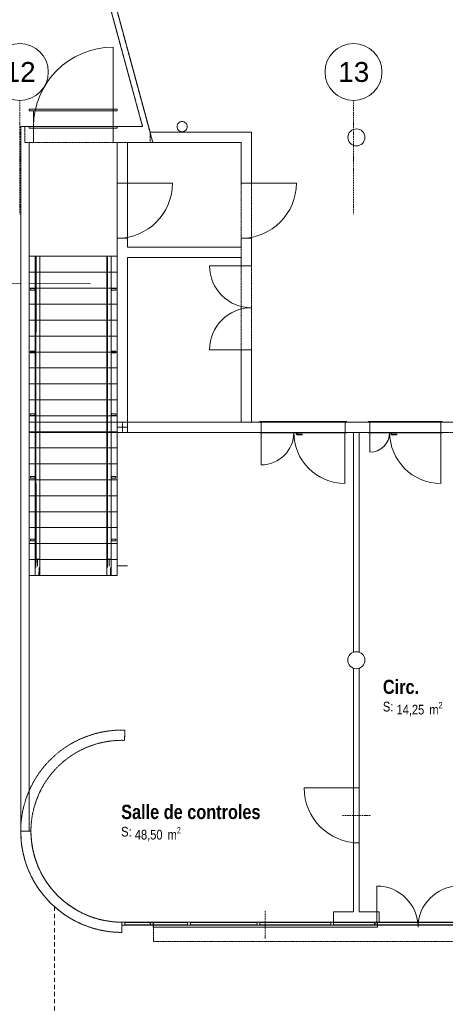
# Model space of a CAD drawing. Header units: millimetres. Extents: x -4899 to 185390, y -66936 to 47814.
# Tile 31 of 37: x 65068 to 72555, y -15446 to 1882. Entities that reach past the tile are written whole.
import ezdxf

# ---------------------------------------------------------------- set-up
doc = ezdxf.new("R2010")
doc.units = ezdxf.units.MM
doc.header["$MEASUREMENT"] = 0
doc.set_wipeout_variables(frame=1)
for name, pattern in [('Points tirets', [6.702778, 3.527778, -1.763889, 0, -1.411111]), ('Tirets', [4.586109, 2.822222, -1.763887]), ('Tirets petits', [125, 75, -50]), ('Wipeout_Contour', [1000, 0, -1000])]:
    doc.linetypes.add(name, pattern=pattern)
for name, color, linetype in [('0._Rdch_1_0', 7, 'Continuous'), ('0._Rdch_1_02-01 File _ Axe.Construction', 7, 'Continuous'), ('0._Rdch_1_08-01 2D Dessin général.2D', 7, 'Continuous'), ('0._Rdch_1_A-AREA-____-OTLN.Modèle IFC', 7, 'Continuous'), ('0._Rdch_1_A-DOOR-____-OTLN.Modèle IFC', 7, 'Continuous'), ('0._Rdch_1_A-FLOR-HRAL-OTLN.Modèle IFC', 7, 'Continuous'), ('0._Rdch_1_A-GLAZ-CURT-OTLN.Modèle IFC', 7, 'Continuous'), ('0._Rdch_1_A-GLAZ-CWMG-OTLN.Modèle IFC', 7, 'Continuous'), ('0._Rdch_1_A-WALL-____-OTLN.Modèle IFC', 7, 'Continuous'), ('0._Rdch_1_Nouveau_0', 7, 'Continuous'), ('0._Rdch_1_Portes ARCHICAD', 7, 'Continuous'), ('0._Rdch_1_S-COLS-____-OTLN.Modèle IFC', 7, 'Continuous'), ('0._Rdch_1_S-STRS-____-OTLN.Modèle IFC', 7, 'Continuous')]:
    doc.layers.add(name, color=color, linetype=linetype)
doc.styles.add('STYLE_GENERE_1', font='ARIALNB.TTF')
doc.styles.add('STYLE_GENERE_4', font='ARIALN.TTF')
doc.styles.add('STYLE_GENERE_5', font='arial.ttf')
pattern_1 = [(2e-14, (70000, -6e-10), (-4e-08, 100000000), [])]

msp = doc.modelspace()

# ---------------------------------------------------------------- wipeouts: each hides what was drawn before it
at = {"color": 254, "linetype": 'Wipeout_Contour', "lineweight": 0, "ltscale": 414708.178128}
msp.add_wipeout([(101003, 15164), (-4899, 15164), (-4899, -66936), (101000, -66936), (101003, -39236)], dxfattribs=at).dxf.layer = '0._Rdch_1_0'

# ---------------------------------------------------------------- next in the draw order: hatches: boundary and pattern name
at = {"layer": '0._Rdch_1_Portes ARCHICAD', "linetype": 'Continuous', "lineweight": 0, "true_color": 0x000000}
h = msp.add_hatch(dxfattribs=at)
h.set_pattern_fill('MENUIS1_0001', color=18, style=0, pattern_type=2)
h.set_pattern_definition(pattern_1)
h.paths.add_polyline_path([(65235, 305), (65235, 280), (66785, 280), (66785, 305)])

# ---------------------------------------------------------------- next in the draw order: linework, layer by layer
at = {"layer": '0._Rdch_1_02-01 File _ Axe.Construction', "color": 7, "linetype": 'Points tirets', "lineweight": 5}
for p, q in [((70940, -538), (70940, 462)), ((70940, -1538), (70940, -538))]:
    msp.add_line(p, q, dxfattribs=at)
at = {"layer": '0._Rdch_1_02-01 File _ Axe.Construction', "color": 7, "linetype": 'Continuous', "lineweight": 9}
msp.add_circle((70940, 962), 500, dxfattribs=at)
at = {"layer": '0._Rdch_1_02-01 File _ Axe.Construction', "color": 7, "linetype": 'Points tirets', "lineweight": 5}
msp.add_point((70940, -538), dxfattribs=at)
msp.add_point((70940, -538), dxfattribs=at)
at = {"layer": '0._Rdch_1_08-01 2D Dessin général.2D', "color": 7, "linetype": 'Continuous', "lineweight": 9}
for p, q in [((69318, -5380), (69318, -5952)), ((70790, -5380), (70790, -6280)), ((71225, -5380), (71225, -5731)), ((72476, -5380), (72476, -6280))]:
    msp.add_line(p, q, dxfattribs=at)
for centre, radius, start, end in [((69318, -5380), 572, 270, 359.9905), ((70790, -5380), 900, 180, 270), ((71225, -5380), 351, 270, 359.9845), ((72476, -5380), 900, 180, 270)]:
    msp.add_arc(centre, radius, start, end, dxfattribs=at)
at = {"layer": '0._Rdch_1_A-DOOR-____-OTLN.Modèle IFC', "color": 7, "linetype": 'Continuous', "lineweight": 18}
for p, q in [((69293, -5200), (69293, -5190)), ((69293, -5190), (70817, -5190)), ((70817, -5190), (70817, -5200)), ((71200, -5200), (71200, -5190)), ((71200, -5190), (72500, -5190)), ((72500, -5190), (72500, -5200)), ((70817, -5200), (69293, -5200)), ((69318, -5380), (69318, -5200)), ((70792, -5200), (70792, -5380)), ((72500, -5200), (71200, -5200)), ((71225, -5380), (71225, -5200)), ((72475, -5200), (72475, -5380)), ((69293, -5380), (70817, -5380)), ((69293, -5390), (69293, -5380)), ((70817, -5390), (69293, -5390)), ((69931, -5390), (69931, -5407)), ((69931, -5407), (69950, -5426)), ((69944, -5390), (69944, -5402)), ((69944, -5402), (69955, -5414)), ((69950, -5426), (69990, -5426)), ((69955, -5414), (69996, -5414)), ((69990, -5426), (70038, -5426)), ((69996, -5414), (70038, -5414)), ((70038, -5414), (70038, -5418)), ((70038, -5418), (70038, -5422)), ((70038, -5422), (70038, -5426)), ((70817, -5380), (70817, -5390)), ((71200, -5380), (72500, -5380)), ((71200, -5390), (71200, -5380)), ((72500, -5390), (71200, -5390)), ((71594, -5390), (71594, -5407)), ((71594, -5407), (71613, -5426)), ((71606, -5390), (71606, -5402)), ((71606, -5402), (71617, -5414)), ((71613, -5426), (71652, -5426)), ((71617, -5414), (71659, -5414)), ((71652, -5426), (71700, -5426)), ((71659, -5414), (71700, -5414)), ((71700, -5414), (71700, -5418)), ((71700, -5418), (71700, -5422)), ((71700, -5422), (71700, -5426)), ((72500, -5380), (72500, -5390))]:
    msp.add_line(p, q, dxfattribs=at)
at = {"layer": '0._Rdch_1_A-FLOR-HRAL-OTLN.Modèle IFC', "color": 7, "linetype": 'Continuous', "lineweight": 18}
for p, q in [((65341, -2280), (65346, -2280)), ((65341, -4950), (65341, -2280)), ((65342, -4434), (65341, -2280)), ((65346, -2280), (65351, -2280)), ((65351, -2280), (65356, -2280)), ((65353, -4947), (65356, -2280)), ((65356, -2280), (65369, -2280)), ((65369, -2280), (65376, -2280)), ((65376, -2280), (65381, -2280)), ((65381, -2280), (65389, -2280)), ((65389, -2280), (65397, -2280)), ((65397, -2280), (65404, -2280)), ((65404, -2280), (65412, -2280)), ((65412, -2280), (65417, -2280)), ((65417, -2280), (65419, -2280)), ((65419, -2280), (65421, -2280)), ((65421, -2280), (65421, -4284)), ((66599, -2280), (66604, -2280)), ((66599, -4950), (66599, -2280)), ((66600, -4434), (66599, -2280)), ((66604, -2280), (66609, -2280)), ((66609, -2280), (66614, -2280)), ((66611, -4947), (66614, -2280)), ((66614, -2280), (66627, -2280)), ((66627, -2280), (66634, -2280)), ((66634, -2280), (66639, -2280)), ((66639, -2280), (66647, -2280)), ((66647, -2280), (66655, -2280)), ((66655, -2280), (66662, -2280)), ((66662, -2280), (66670, -2280)), ((66670, -2280), (66675, -2280)), ((66675, -2280), (66677, -2280)), ((66677, -2280), (66679, -2280)), ((66679, -2280), (66679, -4284)), ((65336, -2850), (65341, -2850)), ((65336, -2850), (65336, -2880)), ((65341, -2880), (65336, -2880)), ((66679, -2850), (66684, -2850)), ((66684, -2880), (66679, -2880)), ((66684, -2880), (66684, -2850)), ((65336, -3952), (65341, -3952)), ((65336, -3952), (65336, -3982)), ((65341, -3982), (65336, -3982)), ((66679, -3952), (66684, -3952)), ((66684, -3982), (66679, -3982)), ((66684, -3982), (66684, -3952)), ((65421, -4284), (65421, -4950)), ((66679, -4284), (66679, -4950)), ((65341, -7619), (65342, -4434)), ((66599, -7619), (66600, -4434)), ((65341, -5612), (65341, -4950)), ((65353, -4947), (65356, -7612)), ((65421, -4950), (65421, -7619)), ((66599, -5612), (66599, -4950)), ((66611, -4947), (66614, -7612)), ((66679, -4950), (66679, -7619)), ((65336, -5054), (65341, -5054)), ((65336, -5054), (65336, -5084)), ((65341, -5084), (65336, -5084)), ((66679, -5054), (66684, -5054)), ((66684, -5084), (66679, -5084)), ((66684, -5084), (66684, -5054)), ((65341, -7619), (65341, -5612)), ((66599, -7619), (66599, -5612)), ((65336, -6155), (65341, -6155)), ((65336, -6155), (65336, -6185)), ((65341, -6185), (65336, -6185)), ((66679, -6155), (66684, -6155)), ((66684, -6185), (66679, -6185)), ((66684, -6155), (66760, -6155)), ((66684, -6185), (66684, -6155)), ((66760, -6185), (66684, -6185)), ((66760, -6155), (66760, -6185)), ((65336, -7257), (65341, -7257)), ((65336, -7257), (65336, -7287)), ((66679, -7257), (66684, -7257)), ((66684, -7257), (66760, -7257)), ((66684, -7287), (66684, -7257)), ((66760, -7257), (66760, -7287)), ((65341, -7287), (65336, -7287)), ((66684, -7287), (66679, -7287)), ((66760, -7287), (66684, -7287)), ((65341, -7744), (65341, -7619)), ((65356, -7612), (65353, -7757)), ((65356, -7612), (65369, -7611)), ((65369, -7611), (65375, -7611)), ((65375, -7611), (65376, -7611)), ((65376, -7611), (65381, -7610)), ((65381, -7610), (65389, -7611)), ((65381, -7737), (65381, -7610)), ((65389, -7611), (65391, -7611)), ((65391, -7611), (65397, -7612)), ((65397, -7612), (65404, -7613)), ((65404, -7613), (65412, -7614)), ((65421, -7619), (65421, -7744)), ((66599, -7744), (66599, -7619)), ((66614, -7612), (66611, -7757)), ((66614, -7612), (66627, -7611)), ((66627, -7611), (66633, -7611)), ((66633, -7611), (66634, -7611)), ((66634, -7611), (66639, -7610)), ((66639, -7610), (66647, -7611)), ((66639, -7737), (66639, -7610)), ((66647, -7611), (66649, -7611)), ((66649, -7611), (66655, -7612)), ((66655, -7612), (66662, -7613)), ((66662, -7613), (66670, -7614)), ((66679, -7619), (66679, -7744)), ((65341, -7777), (65341, -7744)), ((65341, -7900), (65341, -7777)), ((65409, -7756), (65406, -7900)), ((65421, -7900), (65420, -7769)), ((65421, -7744), (65421, -7773)), ((65421, -7773), (65421, -7900)), ((66599, -7777), (66599, -7744)), ((66599, -7900), (66599, -7777)), ((66667, -7756), (66664, -7900)), ((66679, -7900), (66678, -7769)), ((66679, -7744), (66679, -7773)), ((66679, -7773), (66679, -7900)), ((65345, -7900), (65341, -7900)), ((65350, -7900), (65345, -7900)), ((65358, -7900), (65350, -7900)), ((65365, -7900), (65358, -7900)), ((65373, -7900), (65365, -7900)), ((65381, -7900), (65373, -7900)), ((65393, -7900), (65381, -7900)), ((65406, -7900), (65393, -7900)), ((65410, -7900), (65406, -7900)), ((65413, -7900), (65410, -7900)), ((65417, -7900), (65413, -7900)), ((65421, -7900), (65417, -7900)), ((66603, -7900), (66599, -7900)), ((66608, -7900), (66603, -7900)), ((66616, -7900), (66608, -7900)), ((66623, -7900), (66616, -7900)), ((66631, -7900), (66623, -7900)), ((66639, -7900), (66631, -7900)), ((66651, -7900), (66639, -7900)), ((66664, -7900), (66651, -7900)), ((66668, -7900), (66664, -7900)), ((66671, -7900), (66668, -7900)), ((66675, -7900), (66671, -7900)), ((66679, -7900), (66675, -7900))]:
    msp.add_line(p, q, dxfattribs=at)
at = {"layer": '0._Rdch_1_A-GLAZ-CURT-OTLN.Modèle IFC', "color": 7, "linetype": 'Continuous', "lineweight": 18}
msp.add_line((66915, -14005), (66915, -14045), dxfattribs=at)
msp.add_line((66915, -14005), (66915, -14045), dxfattribs=at)
msp.add_line((66915, -14005), (66915, -14045), dxfattribs=at)
msp.add_line((66915, -14005), (66915, -14045), dxfattribs=at)
msp.add_line((66915, -14005), (66915, -14045), dxfattribs=at)
at = {"layer": '0._Rdch_1_A-GLAZ-CWMG-OTLN.Modèle IFC', "color": 7, "linetype": 'Continuous', "lineweight": 18}
for p, q in [((66915, -14000), (66865, -14000)), ((66865, -14000), (66865, -14050)), ((66915, -14000), (66865, -14000)), ((66865, -14000), (66865, -14050)), ((66915, -14000), (66865, -14000)), ((66865, -14000), (66865, -14050)), ((66915, -14000), (66865, -14000)), ((66865, -14000), (66865, -14050)), ((66865, -14050), (66865, -14000)), ((66915, -14000), (66865, -14000)), ((66865, -14000), (66865, -14050)), ((66915, -14050), (66915, -14000)), ((66915, -14050), (66915, -14000)), ((66915, -14050), (66915, -14000)), ((66915, -14050), (66915, -14000)), ((66915, -14000), (66915, -14050)), ((66915, -14000), (66915, -14050)), ((66915, -14000), (66915, -14050)), ((66915, -14050), (66915, -14000)), ((66865, -14050), (66915, -14050)), ((66865, -14050), (66915, -14050)), ((66865, -14050), (66915, -14050)), ((66865, -14050), (66915, -14050)), ((66865, -14050), (66915, -14050))]:
    msp.add_line(p, q, dxfattribs=at)
at = {"layer": '0._Rdch_1_A-WALL-____-OTLN.Modèle IFC', "color": 7, "linetype": 'Continuous', "lineweight": 18}
for p, q in [((66965, -5380), (66785, -5380)), ((68965, -5380), (66965, -5380)), ((66965, -5380), (66965, -5380))]:
    msp.add_line(p, q, dxfattribs=at)
at = {"layer": '0._Rdch_1_A-WALL-____-OTLN.Modèle IFC', "color": 7, "linetype": 'Continuous', "lineweight": 20, "flags": 128}
for points in [[(66785, -7731), (66965, -7731)], [(66865, -14180), (66865, -14000)]]:
    msp.add_lwpolyline(points, dxfattribs=at)
at = {"layer": '0._Rdch_1_A-WALL-____-OTLN.Modèle IFC', "color": 7, "linetype": 'Tirets', "lineweight": 9, "flags": 128}
for points in [[(66912, -10801), (66918, -10621)], [(66865, -14180), (66865, -14000)], [(67420, -14340), (81960, -14340)]]:
    msp.add_lwpolyline(points, dxfattribs=at)
at = {"layer": '0._Rdch_1_Nouveau_0', "color": 7, "linetype": 'Continuous', "lineweight": 0}
msp.add_line((66311, -2762), (64611, -2767), dxfattribs=at)
at = {"layer": '0._Rdch_1_Portes ARCHICAD', "color": 7, "linetype": 'Continuous', "lineweight": 5}
for p, q in [((66785, 305), (65235, 305)), ((65235, 305), (65235, 280)), ((65235, 280), (66785, 280)), ((66785, 280), (66785, 305))]:
    msp.add_line(p, q, dxfattribs=at)
msp.add_arc((72800, -14090), 725, 90, 180, dxfattribs=at)
at = {"layer": '0._Rdch_1_S-COLS-____-OTLN.Modèle IFC', "color": 7, "linetype": 'Continuous', "lineweight": 13, "flags": 128}
msp.add_lwpolyline([(70841, -189, 0.414214), (70991, -339, 0.414214), (71141, -189, 0.414214), (70991, -39, 0.414214)], format="xyb", close=True, dxfattribs=at)
at = {"layer": '0._Rdch_1_S-STRS-____-OTLN.Modèle IFC', "color": 7, "linetype": 'Continuous', "lineweight": 18}
for p, q in [((66785, -5933), (66785, -5652)), ((66785, -6214), (66785, -5933)), ((66785, -6495), (66785, -6214)), ((66785, -6776), (66785, -6495)), ((66785, -7057), (66785, -6776)), ((66785, -7338), (66785, -7057)), ((66785, -7619), (66785, -7338)), ((66785, -7900), (66785, -7619))]:
    msp.add_line(p, q, dxfattribs=at)

# ---------------------------------------------------------------- next in the draw order: texts
at = {"layer": '0._Rdch_1_02-01 File _ Axe.Construction', "color": 7, "linetype": 'Continuous', "lineweight": 9, "char_height": 350, "attachment_point": 1, "style": 'STYLE_GENERE_5'}
for s, insert in [('\\A1;\\pt0;12', (64804, 1137)), ('\\A1;\\pt0;13', (70674, 1137))]:
    msp.add_mtext(s, dxfattribs=dict(at, insert=insert))
at = {"layer": '0._Rdch_1_A-AREA-____-OTLN.Modèle IFC', "color": 7, "linetype": 'Continuous', "lineweight": 9, "attachment_point": 1}
for s, insert, char_height, style in [('\\A1;\\pt0;Circ.', (71457, -9734), 250, 'STYLE_GENERE_1'), ('\\A1;\\pt0;S: ', (71457, -10122), 170, 'STYLE_GENERE_4'), ('\\A1;\\pt0,100;14,25{\\H0.66x;\\S^  ;} m{\\H0.66x;\\S2^  ;}', (71697, -10125), 170, 'STYLE_GENERE_4'), ('\\A1;\\pt0;Salle de controles', (66853, -11935), 250, 'STYLE_GENERE_1'), ('\\A1;\\pt0;S: ', (66853, -12323), 170, 'STYLE_GENERE_4'), ('\\A1;\\pt0,100;48,50{\\H0.66x;\\S^  ;} m{\\H0.66x;\\S2^  ;}', (67093, -12326), 170, 'STYLE_GENERE_4')]:
    msp.add_mtext(s, dxfattribs=dict(at, insert=insert, char_height=char_height, style=style))

# ---------------------------------------------------------------- next in the draw order: wipeouts: each hides what was drawn before it
at = {"color": 254, "linetype": 'Wipeout_Contour', "lineweight": 0, "ltscale": 207076.211195}
msp.add_wipeout([(68965, -100), (68965, -280), (69145, -100)], dxfattribs=at).dxf.layer = '0._Rdch_1_A-WALL-____-OTLN.Modèle IFC'
at = {"color": 254, "linetype": 'Wipeout_Contour', "lineweight": 0, "ltscale": 267515.975789}
msp.add_wipeout([(66785, -995), (66965, -995), (66965, -280), (66785, -280)], dxfattribs=at).dxf.layer = '0._Rdch_1_A-WALL-____-OTLN.Modèle IFC'
at = {"color": 254, "linetype": 'Wipeout_Contour', "lineweight": 0, "ltscale": 267975.530454}
msp.add_wipeout([(66785, -5290), (66965, -5290), (66965, -1965), (66785, -1965)], dxfattribs=at).dxf.layer = '0._Rdch_1_A-WALL-____-OTLN.Modèle IFC'
at = {"color": 254, "linetype": 'Wipeout_Contour', "lineweight": 0, "ltscale": 276362.800585}
msp.add_wipeout([(68965, -1965), (68965, -2450), (69145, -2450), (69145, -1965)], dxfattribs=at).dxf.layer = '0._Rdch_1_A-WALL-____-OTLN.Modèle IFC'
at = {"color": 254, "linetype": 'Wipeout_Contour', "lineweight": 0, "ltscale": 276833.933043}
msp.add_wipeout([(68965, -3925), (68965, -5200), (69145, -5200), (69145, -3925)], dxfattribs=at).dxf.layer = '0._Rdch_1_A-WALL-____-OTLN.Modèle IFC'
at = {"color": 254, "linetype": 'Wipeout_Contour', "lineweight": 0, "ltscale": 643515.467334}
msp.add_wipeout([(71040, -5380), (70940, -5380), (70940, -9249), (70941, -9249), (70944, -9247), (70990, -9240), (71036, -9247), (71039, -9249), (71040, -9249)], dxfattribs=at).dxf.layer = '0._Rdch_1_A-WALL-____-OTLN.Modèle IFC'
at = {"color": 254, "linetype": 'Wipeout_Contour', "lineweight": 0, "ltscale": 645264.490342}
msp.add_wipeout([(70940, -9531), (70940, -11635), (71040, -11635), (71040, -9531), (71039, -9531), (71036, -9533), (70990, -9540), (70944, -9533), (70941, -9531)], dxfattribs=at).dxf.layer = '0._Rdch_1_A-WALL-____-OTLN.Modèle IFC'
at = {"color": 254, "linetype": 'Wipeout_Contour', "lineweight": 0, "ltscale": 288846.178016}
msp.add_wipeout([(70940, -12605), (70940, -13820), (71040, -13820), (71040, -12605)], dxfattribs=at).dxf.layer = '0._Rdch_1_A-WALL-____-OTLN.Modèle IFC'

# ---------------------------------------------------------------- next in the draw order: linework, layer by layer
at = {"layer": '0._Rdch_1_A-FLOR-HRAL-OTLN.Modèle IFC', "color": 7, "linetype": 'Continuous', "lineweight": 18}
for p, q in [((66684, -2850), (66760, -2850)), ((66760, -2880), (66684, -2880)), ((66760, -2850), (66760, -2880)), ((66684, -3952), (66760, -3952)), ((66760, -3982), (66684, -3982)), ((66760, -3952), (66760, -3982)), ((66684, -5054), (66760, -5054)), ((66760, -5084), (66684, -5084)), ((66760, -5054), (66760, -5084))]:
    msp.add_line(p, q, dxfattribs=at)
at = {"layer": '0._Rdch_1_A-WALL-____-OTLN.Modèle IFC', "color": 7, "linetype": 'Continuous', "lineweight": 20}
for p, q in [((66965, -995), (66785, -995)), ((66965, -1965), (66785, -1965)), ((68965, -1965), (69145, -1965)), ((68965, -2450), (69145, -2450)), ((68965, -3925), (69145, -3925)), ((66965, -5290), (66785, -5290))]:
    msp.add_line(p, q, dxfattribs=at)
at = {"layer": '0._Rdch_1_A-WALL-____-OTLN.Modèle IFC', "color": 7, "linetype": 'Continuous', "lineweight": 5}
for p, q in [((66785, -995), (66785, -1965)), ((66965, -1965), (66965, -995))]:
    msp.add_line(p, q, dxfattribs=at)
at = {"layer": '0._Rdch_1_A-WALL-____-OTLN.Modèle IFC', "color": 7, "linetype": 'Continuous', "lineweight": 18}
for p, q in [((66785, -5200), (66965, -5200)), ((66785, -5200), (66785, -5380)), ((66965, -5200), (68965, -5200)), ((66965, -5200), (66965, -5380)), ((66965, -5380), (66965, -5200)), ((68965, -5200), (69145, -5200)), ((69145, -5200), (78685, -5200)), ((70940, -5380), (68965, -5380)), ((71040, -5380), (70940, -5380)), ((72610, -5380), (71040, -5380))]:
    msp.add_line(p, q, dxfattribs=at)
at = {"layer": '0._Rdch_1_A-WALL-____-OTLN.Modèle IFC', "color": 7, "linetype": 'Continuous', "lineweight": 20, "flags": 128}
for points in [[(66785, -280), (66785, -995)], [(66965, -995), (66965, -280)], [(66785, -1965), (66785, -5290)], [(66965, -2120), (66965, -1965)], [(68965, -1965), (68965, -2120)], [(69145, -2450), (69145, -1965)], [(66965, -5290), (66965, -2300)], [(68965, -2300), (68965, -2450)], [(68965, -3925), (68965, -5200)], [(69145, -5200), (69145, -3925)], [(68965, -5200), (69145, -5200)], [(70940, -5380), (70940, -9249)], [(71040, -5380), (70940, -5380)], [(71040, -9249), (71040, -5380)], [(71039, -9249), (71040, -9249)], [(70940, -9531), (70940, -11635)], [(70941, -9531), (70940, -9531)], [(71040, -11635), (71040, -9531)], [(70940, -12605), (70940, -13820)], [(71040, -13820), (71040, -12605)]]:
    msp.add_lwpolyline(points, dxfattribs=at)
at = {"layer": '0._Rdch_1_A-WALL-____-OTLN.Modèle IFC', "color": 7, "linetype": 'Tirets', "lineweight": 9, "flags": 128}
for points in [[(68965, -5200), (66875, -5200)], [(66875, -5200), (66875, -5380)], [(83777, -5200), (69145, -5200)], [(66875, -5380), (83820, -5380)]]:
    msp.add_lwpolyline(points, dxfattribs=at)
at = {"layer": '0._Rdch_1_Portes ARCHICAD', "color": 7, "linetype": 'Continuous', "lineweight": 5}
for p, q in [((66785, -995), (67755, -995)), ((69145, -2450), (68407, -2450)), ((69145, -3925), (68407, -3925)), ((71040, -11635), (70070, -11635))]:
    msp.add_line(p, q, dxfattribs=at)
for centre, radius, start, end in [((66785, -995), 970, 270, 0), ((69145, -2450), 738, 180, 270), ((69145, -3925), 738, 90, 180), ((71040, -11635), 970, 180, 270)]:
    msp.add_arc(centre, radius, start, end, dxfattribs=at)
at = {"layer": '0._Rdch_1_S-COLS-____-OTLN.Modèle IFC', "color": 7, "linetype": 'Continuous', "lineweight": 13, "flags": 128}
msp.add_lwpolyline([(70840, -9390, 0.414214), (70990, -9540, 0.414214), (71140, -9390, 0.414214), (70990, -9240, 0.414214)], format="xyb", close=True, dxfattribs=at)
at = {"layer": '0._Rdch_1_S-STRS-____-OTLN.Modèle IFC', "color": 7, "linetype": 'Continuous', "lineweight": 18}
for p, q in [((66785, -2561), (66785, -2280)), ((66785, -2842), (66785, -2561)), ((66785, -3123), (66785, -2842)), ((66785, -3404), (66785, -3123)), ((66785, -3685), (66785, -3404)), ((66785, -3966), (66785, -3685)), ((66785, -4247), (66785, -3966)), ((66785, -4528), (66785, -4247)), ((66785, -4809), (66785, -4528)), ((66785, -5090), (66785, -4809)), ((66785, -5371), (66785, -5090)), ((66785, -5652), (66785, -5371))]:
    msp.add_line(p, q, dxfattribs=at)

# ---------------------------------------------------------------- next in the draw order: wipeouts: each hides what was drawn before it
at = {"color": 254, "linetype": 'Wipeout_Contour', "lineweight": 0, "ltscale": 207255.708378}
msp.add_wipeout([(68965, -280), (69145, -280), (69145, -100)], dxfattribs=at).dxf.layer = '0._Rdch_1_A-WALL-____-OTLN.Modèle IFC'
at = {"color": 254, "linetype": 'Wipeout_Contour', "lineweight": 0, "ltscale": 262979.968145}
msp.add_wipeout([(65085, -280), (65085, -12400), (65235, -12400), (65235, -280)], dxfattribs=at).dxf.layer = '0._Rdch_1_A-WALL-____-OTLN.Modèle IFC'

# ---------------------------------------------------------------- next in the draw order: linework, layer by layer
at = {"layer": '0._Rdch_1_02-01 File _ Axe.Construction', "color": 7, "linetype": 'Points tirets', "lineweight": 5}
msp.add_line((65070, -1538), (65070, -538), dxfattribs=at)
msp.add_point((65070, -538), dxfattribs=at)
msp.add_point((65070, -538), dxfattribs=at)
at = {"layer": '0._Rdch_1_A-FLOR-HRAL-OTLN.Modèle IFC', "color": 7, "linetype": 'Continuous', "lineweight": 18}
for p, q in [((65260, -2850), (65336, -2850)), ((65260, -2880), (65260, -2850)), ((65336, -2880), (65260, -2880)), ((65260, -3952), (65336, -3952)), ((65260, -3982), (65260, -3952)), ((65336, -3982), (65260, -3982)), ((65260, -5054), (65336, -5054)), ((65260, -5084), (65260, -5054)), ((65336, -5084), (65260, -5084)), ((65260, -6155), (65336, -6155)), ((65260, -6185), (65260, -6155)), ((65336, -6185), (65260, -6185)), ((65260, -7257), (65336, -7257)), ((65260, -7287), (65260, -7257)), ((65336, -7287), (65260, -7287))]:
    msp.add_line(p, q, dxfattribs=at)
at = {"layer": '0._Rdch_1_A-WALL-____-OTLN.Modèle IFC', "color": 7, "linetype": 'Continuous', "lineweight": 18}
for p, q in [((65235, -5200), (66785, -5200)), ((65235, -5380), (65235, -5200)), ((66785, -5380), (65235, -5380))]:
    msp.add_line(p, q, dxfattribs=at)
at = {"layer": '0._Rdch_1_A-WALL-____-OTLN.Modèle IFC', "color": 7, "linetype": 'Continuous', "lineweight": 20, "flags": 128}
for points in [[(69145, -100), (68965, -100)], [(65085, -280), (65085, -12400)], [(65235, -12400), (65235, -280)], [(65235, -12400), (65085, -12400)], [(65265, -12400), (65085, -12400)]]:
    msp.add_lwpolyline(points, dxfattribs=at)
at = {"layer": '0._Rdch_1_A-WALL-____-OTLN.Modèle IFC', "color": 7, "linetype": 'Tirets', "lineweight": 9}
for radius in [1780, 1600]:
    msp.add_arc((66865, -12400), radius, 88.3046, 270, dxfattribs=at)
at = {"layer": '0._Rdch_1_A-WALL-____-OTLN.Modèle IFC', "color": 7, "linetype": 'Continuous', "lineweight": 20}
for radius in [1780, 1600]:
    msp.add_arc((66865, -12400), radius, 180, 270, dxfattribs=at)
at = {"layer": '0._Rdch_1_S-STRS-____-OTLN.Modèle IFC', "color": 7, "linetype": 'Continuous', "lineweight": 18}
for p, q in [((66785, -2280), (65235, -2280)), ((65235, -2280), (65235, -2561)), ((66785, -2561), (65235, -2561)), ((65235, -2561), (65235, -2842)), ((66785, -2842), (65235, -2842)), ((65235, -2842), (65235, -3123)), ((66785, -3123), (65235, -3123)), ((65235, -3123), (65235, -3404)), ((66785, -3404), (65235, -3404)), ((65235, -3404), (65235, -3685)), ((66785, -3685), (65235, -3685)), ((65235, -3685), (65235, -3966)), ((66785, -3966), (65235, -3966)), ((65235, -3966), (65235, -4247)), ((66785, -4247), (65235, -4247)), ((65235, -4247), (65235, -4528)), ((66785, -4528), (65235, -4528)), ((65235, -4528), (65235, -4809)), ((66785, -4809), (65235, -4809)), ((65235, -4809), (65235, -5090)), ((66785, -5090), (65235, -5090)), ((65235, -5090), (65235, -5371)), ((66785, -5371), (65235, -5371)), ((65235, -5371), (65235, -5652)), ((66785, -5652), (65235, -5652)), ((65235, -5652), (65235, -5933)), ((66785, -5933), (65235, -5933)), ((65235, -5933), (65235, -6214)), ((66785, -6214), (65235, -6214)), ((65235, -6214), (65235, -6495)), ((66785, -6495), (65235, -6495)), ((65235, -6495), (65235, -6776)), ((66785, -6776), (65235, -6776)), ((65235, -6776), (65235, -7057)), ((66785, -7057), (65235, -7057)), ((65235, -7057), (65235, -7338)), ((66785, -7338), (65235, -7338)), ((65235, -7338), (65235, -7619)), ((66785, -7619), (65235, -7619)), ((65235, -7619), (65235, -7900)), ((65235, -7900), (66785, -7900))]:
    msp.add_line(p, q, dxfattribs=at)

# ---------------------------------------------------------------- next in the draw order: wipeouts: each hides what was drawn before it
at = {"color": 254, "linetype": 'Wipeout_Contour', "lineweight": 0, "ltscale": 267956.676428}
msp.add_wipeout([(66710, -280), (67306, -280), (67230, 0), (66710, 0)], dxfattribs=at).dxf.layer = '0._Rdch_1_A-WALL-____-OTLN.Modèle IFC'
at = {"color": 254, "linetype": 'Wipeout_Contour', "lineweight": 0, "ltscale": 276235.471492}
msp.add_wipeout([(68965, -280), (68965, -995), (69145, -995), (69145, -280)], dxfattribs=at).dxf.layer = '0._Rdch_1_A-WALL-____-OTLN.Modèle IFC'
at = {"color": 254, "linetype": 'Wipeout_Contour', "lineweight": 0, "ltscale": 272003.956157}
msp.add_wipeout([(66965, -2300), (68965, -2300), (68965, -2120), (66965, -2120)], dxfattribs=at).dxf.layer = '0._Rdch_1_A-WALL-____-OTLN.Modèle IFC'
at = {"color": 254, "linetype": 'Wipeout_Contour', "lineweight": 0, "ltscale": 288075.079742}
msp.add_wipeout([(71040, -12605), (71040, -11635), (70940, -11635), (70940, -12605)], dxfattribs=at).dxf.layer = '0._Rdch_1_A-WALL-____-OTLN.Modèle IFC'
at = {"color": 254, "linetype": 'Wipeout_Contour', "lineweight": 0, "ltscale": 289360.177204}
msp.add_wipeout([(70590, -14000), (71390, -14000), (71390, -13820), (70590, -13820)], dxfattribs=at).dxf.layer = '0._Rdch_1_A-WALL-____-OTLN.Modèle IFC'

# ---------------------------------------------------------------- next in the draw order: linework, layer by layer
at = {"layer": '0._Rdch_1_A-WALL-____-OTLN.Modèle IFC', "color": 7, "linetype": 'Continuous', "lineweight": 20}
for p, q in [((66710, -280), (66710, 0)), ((68965, -995), (69145, -995))]:
    msp.add_line(p, q, dxfattribs=at)
at = {"layer": '0._Rdch_1_A-WALL-____-OTLN.Modèle IFC', "color": 7, "linetype": 'Points tirets', "lineweight": 5}
msp.add_line((71240, -12120), (70740, -12120), dxfattribs=at)
at = {"layer": '0._Rdch_1_A-WALL-____-OTLN.Modèle IFC', "color": 7, "linetype": 'Continuous', "lineweight": 20, "flags": 128}
for points in [[(67230, 0), (66710, 0)], [(69145, -995), (69145, -100)], [(66710, -280), (66785, -280)], [(66965, -280), (67306, -280)], [(68965, -280), (68965, -995)], [(68965, -2120), (66965, -2120)], [(66965, -2300), (68965, -2300)], [(70940, -13820), (70590, -13820)], [(70590, -13820), (70590, -14000)], [(71390, -13820), (71040, -13820)], [(71390, -14000), (71390, -13820)], [(70590, -14000), (71390, -14000)]]:
    msp.add_lwpolyline(points, dxfattribs=at)
at = {"layer": '0._Rdch_1_A-WALL-____-OTLN.Modèle IFC', "color": 7, "linetype": 'Tirets', "lineweight": 9, "flags": 128}
msp.add_lwpolyline([(69145, -5200), (69145, -100)], dxfattribs=at)
at = {"layer": '0._Rdch_1_A-WALL-____-OTLN.Modèle IFC', "color": 7, "linetype": 'Continuous', "lineweight": 5, "flags": 128}
for points in [[(71040, -11635), (70940, -11635)], [(70940, -12605), (71040, -12605)]]:
    msp.add_lwpolyline(points, dxfattribs=at)
at = {"layer": '0._Rdch_1_A-WALL-____-OTLN.Modèle IFC', "color": 7, "linetype": 'Continuous', "lineweight": 13, "flags": 128}
for points in [[(70940, -11635), (70940, -12605)], [(71040, -12605), (71040, -11635)]]:
    msp.add_lwpolyline(points, dxfattribs=at)
at = {"layer": '0._Rdch_1_Portes ARCHICAD', "color": 7, "linetype": 'Continuous', "lineweight": 5}
for p, q in [((66710, 0), (66710, 280)), ((66785, 0), (66785, -25)), ((68965, -995), (69935, -995)), ((71350, -14090), (71350, -13365))]:
    msp.add_line(p, q, dxfattribs=at)
for centre, radius, start, end in [((68965, -995), 970, 270, 0), ((71350, -14090), 725, 0, 90)]:
    msp.add_arc(centre, radius, start, end, dxfattribs=at)

# ---------------------------------------------------------------- next in the draw order: wipeouts: each hides what was drawn before it
at = {"color": 254, "linetype": 'Wipeout_Contour', "lineweight": 0, "ltscale": 195406.7032}
msp.add_wipeout([(65085, -280), (65235, -280), (65085, 0)], dxfattribs=at).dxf.layer = '0._Rdch_1_A-WALL-____-OTLN.Modèle IFC'

# ---------------------------------------------------------------- next in the draw order: wipeouts: each hides what was drawn before it
at = {"color": 254, "linetype": 'Wipeout_Contour', "lineweight": 0, "ltscale": 195555.098767}
msp.add_wipeout([(65085, 0), (65235, -280), (65235, 0)], dxfattribs=at).dxf.layer = '0._Rdch_1_A-WALL-____-OTLN.Modèle IFC'
at = {"color": 254, "linetype": 'Wipeout_Contour', "lineweight": 0, "ltscale": 201923.733485}
msp.add_wipeout([(67257, -100), (67306, -280), (67360, -100)], dxfattribs=at).dxf.layer = '0._Rdch_1_A-WALL-____-OTLN.Modèle IFC'
at = {"color": 254, "linetype": 'Wipeout_Contour', "lineweight": 0, "ltscale": 428620.710373}
msp.add_wipeout([(67415, -14090), (71350, -14090), (71360, -14090), (71360, -14000), (71350, -14000), (67415, -14000)], dxfattribs=at).dxf.layer = '0._Rdch_1_A-WALL-____-OTLN.Modèle IFC'

# ---------------------------------------------------------------- next in the draw order: linework, layer by layer
at = {"layer": '0._Rdch_1_02-01 File _ Axe.Construction', "color": 7, "linetype": 'Points tirets', "lineweight": 5}
msp.add_line((65070, -538), (65070, 462), dxfattribs=at)
at = {"layer": '0._Rdch_1_08-01 2D Dessin général.2D', "color": 7, "linetype": 'Tirets petits', "lineweight": 9, "flags": 128}
msp.add_lwpolyline([(65680, -13728), (65680, -19535), (85501, -19535), (84219, -14194)], dxfattribs=at)
at = {"layer": '0._Rdch_1_A-GLAZ-CURT-OTLN.Modèle IFC', "color": 7, "linetype": 'Continuous', "lineweight": 18}
for p, q in [((67365, -14005), (66915, -14005)), ((68020, -14005), (66915, -14005)), ((68020, -14005), (66915, -14005)), ((67370, -14005), (66915, -14005)), ((67370, -14005), (66915, -14005)), ((67365, -14045), (67365, -14005)), ((67370, -14045), (67370, -14005)), ((67370, -14045), (67370, -14005)), ((68020, -14045), (68020, -14005)), ((68020, -14045), (68020, -14005)), ((69245, -14005), (68070, -14005)), ((68070, -14005), (68070, -14045)), ((69245, -14005), (68070, -14005)), ((68070, -14005), (68070, -14045)), ((69245, -14045), (69245, -14005)), ((69245, -14045), (69245, -14005)), ((70540, -14005), (69295, -14005)), ((69295, -14005), (69295, -14045)), ((70540, -14005), (69295, -14005)), ((69295, -14005), (69295, -14045)), ((70540, -14045), (70540, -14005)), ((70540, -14045), (70540, -14005)), ((71310, -14005), (70590, -14005)), ((70590, -14005), (70590, -14045)), ((71310, -14005), (70590, -14005)), ((70590, -14005), (70590, -14045)), ((71310, -14045), (71310, -14005)), ((71310, -14045), (71310, -14005)), ((71360, -14005), (71335, -14005)), ((71335, -14005), (71335, -14045)), ((71360, -14045), (71360, -14005)), ((71360, -14005), (71360, -14045)), ((71360, -14005), (72800, -14005)), ((72800, -14005), (71360, -14005)), ((71360, -14005), (71360, -14045)), ((66915, -14045), (67365, -14045)), ((66915, -14045), (68020, -14045)), ((66915, -14045), (68020, -14045)), ((66915, -14045), (67370, -14045)), ((66915, -14045), (67370, -14045)), ((68070, -14045), (69245, -14045)), ((68070, -14045), (69245, -14045)), ((69295, -14045), (70540, -14045)), ((69295, -14045), (70540, -14045)), ((70590, -14045), (71310, -14045)), ((70590, -14045), (71310, -14045)), ((71335, -14045), (71360, -14045)), ((72800, -14045), (71360, -14045)), ((71360, -14045), (72800, -14045))]:
    msp.add_line(p, q, dxfattribs=at)
at = {"layer": '0._Rdch_1_A-GLAZ-CWMG-OTLN.Modèle IFC', "color": 7, "linetype": 'Continuous', "lineweight": 18}
for p, q in [((67415, -14000), (66865, -14000)), ((66915, -14000), (68020, -14000)), ((66915, -14000), (68020, -14000)), ((66915, -14000), (68020, -14000)), ((67365, -14050), (67365, -14000)), ((67365, -14000), (67415, -14000)), ((67370, -14050), (67370, -14000)), ((67370, -14000), (67420, -14000)), ((67370, -14050), (67370, -14000)), ((67370, -14000), (67420, -14000)), ((67415, -14000), (67415, -14050)), ((67415, -14050), (67415, -14000)), ((67420, -14000), (67420, -14050)), ((67420, -14000), (67420, -14050)), ((68020, -14000), (68020, -14050)), ((68020, -14000), (68020, -14050)), ((68020, -14050), (68020, -14000)), ((68020, -14000), (68070, -14000)), ((68020, -14050), (68020, -14000)), ((68020, -14000), (68070, -14000)), ((68020, -14050), (68020, -14000)), ((68020, -14000), (68070, -14000)), ((68020, -14000), (68020, -14050)), ((68070, -14000), (68070, -14050)), ((68070, -14000), (69245, -14000)), ((68070, -14000), (68070, -14050)), ((68070, -14000), (69245, -14000)), ((68070, -14000), (68070, -14050)), ((68070, -14000), (68070, -14050)), ((68070, -14000), (68070, -14050)), ((68070, -14000), (68070, -14050)), ((68070, -14000), (69245, -14000)), ((69245, -14000), (69245, -14050)), ((69245, -14000), (69245, -14050)), ((69245, -14050), (69245, -14000)), ((69245, -14000), (69295, -14000)), ((69245, -14050), (69245, -14000)), ((69245, -14000), (69295, -14000)), ((69245, -14050), (69245, -14000)), ((69245, -14000), (69295, -14000)), ((69245, -14000), (69245, -14050)), ((69295, -14000), (69295, -14050)), ((69295, -14000), (70540, -14000)), ((69295, -14000), (69295, -14050)), ((69295, -14000), (70540, -14000)), ((69295, -14000), (69295, -14050)), ((69295, -14000), (69295, -14050)), ((69295, -14000), (69295, -14050)), ((69295, -14000), (69295, -14050)), ((69295, -14000), (70540, -14000)), ((70540, -14000), (70540, -14050)), ((70540, -14000), (70540, -14050)), ((70540, -14050), (70540, -14000)), ((70540, -14000), (70590, -14000)), ((70540, -14050), (70540, -14000)), ((70540, -14000), (70590, -14000)), ((70540, -14050), (70540, -14000)), ((70540, -14000), (70590, -14000)), ((70540, -14000), (70540, -14050)), ((70590, -14000), (70590, -14050)), ((70590, -14000), (71310, -14000)), ((70590, -14000), (70590, -14050)), ((70590, -14000), (71310, -14000)), ((70590, -14000), (70590, -14050)), ((70590, -14000), (70590, -14050)), ((70590, -14000), (70590, -14050)), ((70590, -14000), (70590, -14050)), ((70590, -14000), (71310, -14000)), ((71310, -14000), (71310, -14050)), ((71310, -14000), (71310, -14050)), ((71310, -14050), (71310, -14000)), ((71310, -14000), (71360, -14000)), ((71310, -14050), (71310, -14000)), ((71310, -14000), (71360, -14000)), ((71310, -14050), (71310, -14000)), ((71310, -14000), (71360, -14000)), ((71310, -14000), (71310, -14050)), ((71360, -14000), (71360, -14050)), ((71360, -14000), (72800, -14000)), ((71360, -14000), (71360, -14050)), ((71360, -14000), (71360, -14050)), ((71360, -14000), (71360, -14050)), ((71360, -14000), (71360, -14050)), ((71360, -14000), (72800, -14000)), ((67415, -14050), (66865, -14050)), ((66915, -14050), (68020, -14050)), ((66915, -14050), (68020, -14050)), ((66915, -14050), (68020, -14050)), ((67415, -14050), (67365, -14050)), ((67420, -14050), (67370, -14050)), ((67420, -14050), (67370, -14050)), ((68070, -14050), (68020, -14050)), ((68070, -14050), (68020, -14050)), ((68070, -14050), (68020, -14050)), ((68070, -14050), (69245, -14050)), ((68070, -14050), (69245, -14050)), ((68070, -14050), (69245, -14050)), ((69295, -14050), (69245, -14050)), ((69295, -14050), (69245, -14050)), ((69295, -14050), (69245, -14050)), ((69295, -14050), (70540, -14050)), ((69295, -14050), (70540, -14050)), ((69295, -14050), (70540, -14050)), ((70590, -14050), (70540, -14050)), ((70590, -14050), (70540, -14050)), ((70590, -14050), (70540, -14050)), ((70590, -14050), (71310, -14050)), ((70590, -14050), (71310, -14050)), ((70590, -14050), (71310, -14050)), ((71360, -14050), (71310, -14050)), ((71360, -14050), (71310, -14050)), ((71360, -14050), (71310, -14050)), ((71360, -14050), (72800, -14050)), ((71360, -14050), (72800, -14050))]:
    msp.add_line(p, q, dxfattribs=at)
at = {"layer": '0._Rdch_1_A-WALL-____-OTLN.Modèle IFC', "color": 7, "linetype": 'Points tirets', "lineweight": 5}
msp.add_line((69388, -13800), (69388, -14290), dxfattribs=at)
at = {"layer": '0._Rdch_1_A-WALL-____-OTLN.Modèle IFC', "color": 7, "linetype": 'Continuous', "lineweight": 20, "flags": 128}
msp.add_lwpolyline([(65085, 0), (65085, -280)], dxfattribs=at)
at = {"layer": '0._Rdch_1_A-WALL-____-OTLN.Modèle IFC', "color": 7, "linetype": 'Continuous', "lineweight": 5, "flags": 128}
for points in [[(71350, -14000), (67415, -14000)], [(67415, -14000), (67415, -14090)], [(71360, -14090), (71360, -14000)], [(67415, -14090), (71350, -14090)]]:
    msp.add_lwpolyline(points, dxfattribs=at)
at = {"layer": '0._Rdch_1_A-WALL-____-OTLN.Modèle IFC', "color": 7, "linetype": 'Tirets', "lineweight": 9, "flags": 128}
for points in [[(81960, -14000), (67420, -14000)], [(67420, -14000), (67420, -14340)]]:
    msp.add_lwpolyline(points, dxfattribs=at)
at = {"layer": '0._Rdch_1_A-WALL-____-OTLN.Modèle IFC', "color": 7, "linetype": 'Continuous', "lineweight": 13, "flags": 128}
for points in [[(71360, -14000), (71350, -14000)], [(71350, -14090), (71360, -14090)]]:
    msp.add_lwpolyline(points, dxfattribs=at)

# ---------------------------------------------------------------- next in the draw order: wipeouts: each hides what was drawn before it
at = {"color": 254, "linetype": 'Wipeout_Contour', "lineweight": 0, "ltscale": 261091.201133}
msp.add_wipeout([(65235, -280), (65310, -280), (65310, 0), (65235, 0)], dxfattribs=at).dxf.layer = '0._Rdch_1_A-WALL-____-OTLN.Modèle IFC'
at = {"color": 254, "linetype": 'Wipeout_Contour', "lineweight": 0, "ltscale": 202076.671802}
msp.add_wipeout([(67360, -100), (67306, -280), (67409, -280)], dxfattribs=at).dxf.layer = '0._Rdch_1_A-WALL-____-OTLN.Modèle IFC'

# ---------------------------------------------------------------- next in the draw order: hatches: boundary and pattern name
at = {"layer": '0._Rdch_1_Portes ARCHICAD', "linetype": 'Continuous', "lineweight": 0, "true_color": 0x000000}
h = msp.add_hatch(dxfattribs=at)
h.set_pattern_fill('MENUIS1_0001', color=18, style=0, pattern_type=2)
h.set_pattern_definition(pattern_1)
h.paths.add_polyline_path([(66710, 280), (65310, 280), (65310, 0), (66710, 0)])
h = msp.add_hatch(dxfattribs=at)
h.set_pattern_fill('MENUIS1_0001', color=18, style=0, pattern_type=2)
h.set_pattern_definition(pattern_1)
h.paths.add_polyline_path([(66785, -25), (66785, 0), (65235, 0), (65235, -25)])

# ---------------------------------------------------------------- next in the draw order: linework, layer by layer
at = {"layer": '0._Rdch_1_A-WALL-____-OTLN.Modèle IFC', "color": 7, "linetype": 'Continuous', "lineweight": 20}
msp.add_line((65310, -280), (65310, 0), dxfattribs=at)
at = {"layer": '0._Rdch_1_A-WALL-____-OTLN.Modèle IFC', "color": 7, "linetype": 'Continuous', "lineweight": 20, "flags": 128}
for points in [[(65310, 0), (65085, 0)], [(65235, -280), (65310, -280)]]:
    msp.add_lwpolyline(points, dxfattribs=at)
at = {"layer": '0._Rdch_1_A-WALL-____-OTLN.Modèle IFC', "color": 7, "linetype": 'Tirets', "lineweight": 9, "flags": 128}
msp.add_lwpolyline([(65160, -280), (65160, 0)], dxfattribs=at)
at = {"layer": '0._Rdch_1_Portes ARCHICAD', "color": 7, "linetype": 'Continuous', "lineweight": 5}
for p, q in [((65310, 280), (65310, 0)), ((66785, 0), (65235, 0)), ((65235, 0), (65235, -25)), ((65235, -25), (66785, -25))]:
    msp.add_line(p, q, dxfattribs=at)

# ---------------------------------------------------------------- next in the draw order: wipeouts: each hides what was drawn before it
at = {"color": 254, "linetype": 'Wipeout_Contour', "lineweight": 0, "ltscale": 272701.031552}
msp.add_wipeout([(68965, -100), (67360, -100), (67409, -280), (68965, -280)], dxfattribs=at).dxf.layer = '0._Rdch_1_A-WALL-____-OTLN.Modèle IFC'

# ---------------------------------------------------------------- next in the draw order: linework, layer by layer
at = {"layer": '0._Rdch_1_A-WALL-____-OTLN.Modèle IFC', "color": 7, "linetype": 'Continuous', "lineweight": 20, "flags": 128}
for points in [[(68965, -100), (67360, -100)], [(67306, -280), (68965, -280)]]:
    msp.add_lwpolyline(points, dxfattribs=at)
at = {"layer": '0._Rdch_1_A-WALL-____-OTLN.Modèle IFC', "color": 7, "linetype": 'Tirets', "lineweight": 9, "flags": 128}
for points in [[(69145, -100), (68965, -100)], [(65160, -280), (67409, -280)], [(67360, -280), (68965, -280)], [(68965, -280), (68965, -5200)]]:
    msp.add_lwpolyline(points, dxfattribs=at)
at = {"layer": '0._Rdch_1_S-COLS-____-OTLN.Modèle IFC', "color": 7, "linetype": 'Continuous', "lineweight": 13, "flags": 128}
msp.add_lwpolyline([(67835, 0, 0.414214), (67925, -90, 0.414214), (68015, 0, 0.414214), (67925, 90, 0.414214)], format="xyb", close=True, dxfattribs=at)

# ---------------------------------------------------------------- next in the draw order: wipeouts: each hides what was drawn before it
at = {"color": 254, "linetype": 'Wipeout_Contour', "lineweight": 0, "ltscale": 266433.804836}
msp.add_wipeout([(67360, -100), (65674, 6113), (65577, 6089), (67257, -100)], dxfattribs=at).dxf.layer = '0._Rdch_1_A-WALL-____-OTLN.Modèle IFC'

# ---------------------------------------------------------------- next in the draw order: linework, layer by layer
at = {"layer": '0._Rdch_1_02-01 File _ Axe.Construction', "color": 7, "linetype": 'Continuous', "lineweight": 9}
msp.add_circle((65070, 962), 500, dxfattribs=at)
at = {"layer": '0._Rdch_1_08-01 2D Dessin général.2D', "color": 7, "linetype": 'Continuous', "lineweight": 9}
msp.add_line((66710, 0), (66710, 1400), dxfattribs=at)
msp.add_arc((66710, 0), 1400, 90, 180, dxfattribs=at)
at = {"layer": '0._Rdch_1_A-WALL-____-OTLN.Modèle IFC', "color": 7, "linetype": 'Continuous', "lineweight": 20, "flags": 128}
for points in [[(65577, 6089), (67230, 0)], [(67360, -100), (65648, 6209)]]:
    msp.add_lwpolyline(points, dxfattribs=at)
at = {"layer": '0._Rdch_1_A-WALL-____-OTLN.Modèle IFC', "color": 7, "linetype": 'Tirets', "lineweight": 9, "flags": 128}
for points in [[(65653, 5808), (67230, 0)], [(67333, 0), (65750, 5834)], [(67230, 0), (65160, 0)], [(67409, -280), (67333, 0)], [(68965, -100), (67360, -100)], [(67360, -280), (67360, -100)]]:
    msp.add_lwpolyline(points, dxfattribs=at)

doc.saveas('drawing.dxf')
